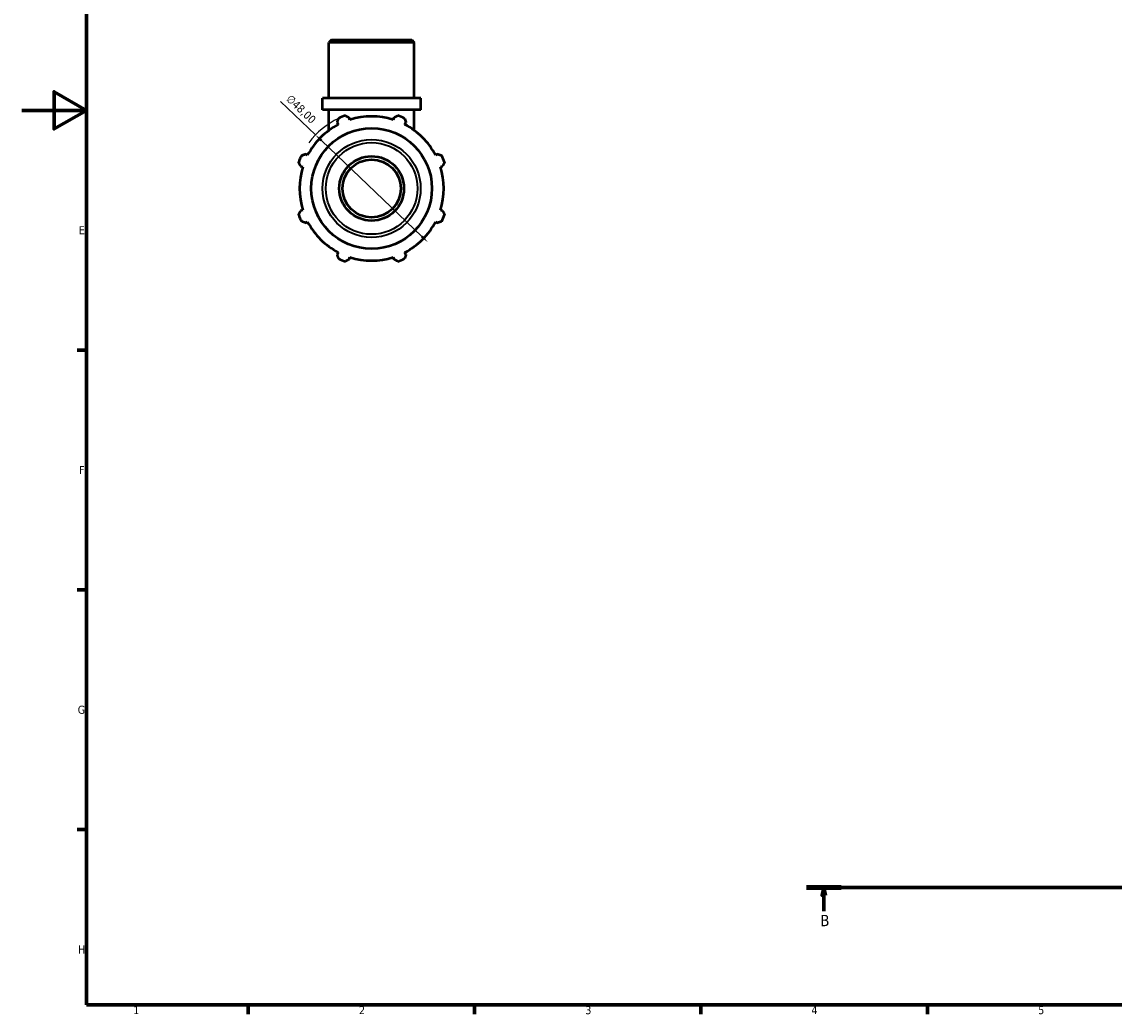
# Model space of a CAD drawing. Header units: millimetres. Extents: x 0 to 931, y 0 to 858.
# Tile 1 of 6: x 0 to 338, y 17 to 324. Entities that reach past the tile are written whole.
import ezdxf

# ---------------------------------------------------------------- set-up
doc = ezdxf.new("R2010")
doc.units = ezdxf.units.MM
doc.linetypes.add('CHAIN', pattern=[0.7087, 0.4724, -0.0591, 0.1181, -0.0591])
for name, color, linetype, lineweight in [('Border (ISO)', 7, 'Continuous', 70), ('Dimension (ISO)', 7, 'Continuous', 25), ('Section Line (ISO)', 7, 'CHAIN', 70), ('Visible (ISO)', 7, 'Continuous', 50), ('Visible Narrow (ISO)', 7, 'Continuous', 35)]:
    doc.layers.add(name, color=color, linetype=linetype, lineweight=lineweight)
doc.styles.add('Label Text (ISO)', font='tahoma.ttf')
doc.styles.add('Note Text (ISO)', font='tahoma.ttf')
doc.dimstyles.new('Default (ISO)', dxfattribs={"dimtxt": 2.5, "dimasz": 2.5, "dimexe": 3.175, "dimexo": 0, "dimgap": 0.762, "dimtad": 1, "dimrnd": 1e-08, "dimzin": 0, "dimtxsty": 'Note Text (ISO)', "dimcen": 0.09, "dimdle": 10, "dimclrd": 256, "dimclre": 256, "dimclrt": 232, "dimazin": 0, "dimtfac": 1.40208, "dimtmove": 0, "dimatfit": 3, "dimfxl": 1, "dimtolj": 1, "dimtzin": 0, "dimlwd": -1, "dimlwe": -1, "dimarcsym": 0})

# ---------------------------------------------------------------- blocks, each defined once
blk = doc.blocks.new('Borders Default Border')
at = {"layer": 'Border (ISO)'}
for p, q in [((20, 222.75), (17.1, 222.75)), ((20, 148.5), (17.1, 148.5)), ((20, 74.25), (17.1, 74.25)), ((70.08, 20), (70.08, 17.1)), ((140.17, 20), (140.17, 17.1)), ((210.25, 20), (210.25, 17.1)), ((280.33, 20), (280.33, 17.1))]:
    blk.add_line(p, q, dxfattribs=at)
at = {"layer": 'Border (ISO)', "flags": 128}
for points in [[(20, 20), (20, 574), (821, 574), (821, 20), (20, 20)], [(0, 297), (20, 297), (10, 302.77), (10, 291.23), (20, 297)]]:
    blk.add_lwpolyline(points, dxfattribs=at)
at = {"layer": 'Border (ISO)', "color": 232, "true_color": 0xca0064, "char_height": 2.5, "attachment_point": 7, "style": 'Note Text (ISO)'}
for s, insert in [('E', (17.64, 258.63)), ('F', (17.7, 184.38)), ('G', (17.31, 110.08)), ('H', (17.44, 35.88)), ('1', (34.48, 17.1)), ('2', (104.37, 17.1)), ('3', (174.43, 17.05)), ('4', (244.42, 17.1)), ('5', (314.64, 17.05))]:
    blk.add_mtext(s, dxfattribs=dict(at, insert=insert))
blk = doc.blocks.new('2dTransSection0')
at = {"layer": 'Section Line (ISO)', "linetype": 'CHAIN'}
blk.add_line((242.86, 56.35), (827.34, 56.35), dxfattribs=at)
at = {"layer": 'Section Line (ISO)', "linetype": 'Continuous', "lineweight": 140}
blk.add_line((242.86, 56.35), (253.65, 56.35), dxfattribs=at)
at = {"layer": 'Section Line (ISO)', "linetype": 'Continuous'}
for p, q in [((248.25, 56.35), (247.75, 53.85)), ((248.25, 53.85), (248.25, 56.35)), ((248.75, 53.85), (248.25, 56.35)), ((247.75, 53.85), (248.75, 53.85)), ((248.25, 48.99), (248.25, 53.85))]:
    blk.add_line(p, q, dxfattribs=at)
at = {"layer": 'Section Line (ISO)', "linetype": 'Continuous', "flags": 128}
blk.add_lwpolyline([(248.75, 53.85), (248.25, 56.35), (247.75, 53.85), (248.75, 53.85)], dxfattribs=at)
at = {"layer": 'Section Line (ISO)'}
blk.add_solid([(248.75, 53.85), (248.25, 56.35), (247.75, 53.85), (248.75, 53.85)], dxfattribs=at)
at = {"layer": 'Section Line (ISO)', "insert": (247.19, 44.35), "char_height": 3.5, "attachment_point": 7, "style": 'Label Text (ISO)'}
blk.add_mtext('B', dxfattribs=at)
blk = doc.blocks.new('*D15')
at = {"layer": 'Defpoints', "color": 0, "transparency": 16777216}
for p in [(90.92, 289.38), (125.64, 256.23)]:
    blk.add_point(p, dxfattribs=at)
at = {"layer": 'Dimension (ISO)', "transparency": 16777216}
for p, q in [((90.92, 289.38), (80.07, 299.75)), ((123.83, 257.96), (92.73, 287.66))]:
    blk.add_line(p, q, dxfattribs=at)
blk.add_arc((108.28, 272.81), 24, 115.208, 143.8989, dxfattribs=at)
for points in [[(93.02, 287.96), (92.44, 287.36), (90.92, 289.38)], [(124.12, 258.26), (123.54, 257.66), (125.64, 256.23)]]:
    blk.add_solid(points, dxfattribs=at)
at = {"layer": 'Dimension (ISO)', "color": 232, "true_color": 0xca0064, "transparency": 16777216, "insert": (83.37, 302.1), "char_height": 2.5, "attachment_point": 1, "rotation": 316.3191, "style": 'Note Text (ISO)'}
blk.add_mtext('\\A1;∅48,00', dxfattribs=at)

msp = doc.modelspace()

# ---------------------------------------------------------------- linework, layer by layer
at = {"layer": 'Visible (ISO)'}
for p, q in [((95.8541, 318.8081), (95.0609, 318.0149)), ((121.5019, 318.0149), (95.0609, 318.0149)), ((95.0609, 300.8081), (95.0609, 318.0149)), ((95.8541, 318.8081), (120.7087, 318.8081)), ((120.7087, 318.8081), (121.5019, 318.0149)), ((121.5019, 300.8081), (121.5019, 318.0149)), ((123.485, 300.8081), (93.0778, 300.8081)), ((93.0778, 297.2081), (93.0778, 300.8081)), ((123.485, 297.2081), (123.485, 300.8081)), ((123.485, 297.2081), (93.0778, 297.2081)), ((95.0609, 290.7914), (95.0609, 297.2081)), ((101.5697, 294.095), (101.3531, 294.7817)), ((115.2097, 294.7817), (114.9932, 294.095)), ((121.5019, 290.7914), (121.5019, 297.2081)), ((97.6427, 293.2448), (97.9752, 292.6062)), ((118.5876, 292.6062), (118.9201, 293.2448)), ((88.4833, 283.1143), (87.8447, 283.4468)), ((128.7181, 283.4468), (128.0795, 283.1143)), ((86.3078, 279.7363), (86.9944, 279.5198)), ((129.5684, 279.5198), (130.2551, 279.7363)), ((86.9944, 266.0963), (86.3078, 265.8798)), ((130.2551, 265.8798), (129.5684, 266.0963)), ((87.8447, 262.1694), (88.4833, 262.5019)), ((128.0795, 262.5019), (128.7181, 262.1694)), ((97.9752, 253.01), (97.6427, 252.3714)), ((101.3531, 250.8344), (101.5697, 251.5211)), ((114.9932, 251.5211), (115.2097, 250.8344)), ((118.9201, 252.3714), (118.5876, 253.01))]:
    msp.add_line(p, q, dxfattribs=at)
for radius in [18.673, 10, 9]:
    msp.add_circle((108.2814, 272.8081), radius, dxfattribs=at)
for radius, start, end in [(24, 109.791984, 115.208016), (22.32, 72.5, 107.5), (24, 64.791984, 70.208016), (22.32, 117.5, 152.5), (22.32, 27.5, 62.5), (24, 154.791984, 160.208016), (24, 19.791984, 25.208016), (22.32, 162.5, 197.5), (22.32, 342.5, 17.5), (24, 199.791984, 205.208016), (24, 334.791984, 340.208016), (22.32, 207.5, 242.5), (22.32, 297.5, 332.5), (24, 244.791984, 250.208016), (22.32, 252.5, 287.5), (24, 289.791984, 295.208016)]:
    msp.add_arc((108.2814, 272.8081), radius, start, end, dxfattribs=at)
for points, weights in [([(97.6427, 293.2448), (97.8469, 293.8706), (98.0597, 294.5225)], [1.00505210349, 1.00293231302, 1]), ([(100.1549, 295.3904), (100.7662, 295.0798), (101.3531, 294.7817)], [1, 1.00293231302, 1.00505210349]), ([(115.2097, 294.7817), (115.7966, 295.0798), (116.408, 295.3904)], [1.00505210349, 1.00293231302, 1]), ([(118.5032, 294.5225), (118.7159, 293.8706), (118.9201, 293.2448)], [1, 1.00293231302, 1.00505210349]), ([(86.3078, 279.7363), (86.0097, 280.3233), (85.6991, 280.9346)], [1.00505210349, 1.00293231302, 1]), ([(86.567, 283.0298), (87.2189, 283.2426), (87.8447, 283.4468)], [1, 1.00293231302, 1.00505210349]), ([(128.7181, 283.4468), (129.3439, 283.2426), (129.9958, 283.0298)], [1.00505210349, 1.00293231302, 1]), ([(130.8637, 280.9346), (130.5532, 280.3233), (130.2551, 279.7363)], [1, 1.00293231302, 1.00505210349]), ([(85.6991, 264.6815), (86.0097, 265.2929), (86.3078, 265.8798)], [1, 1.00293231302, 1.00505210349]), ([(130.2551, 265.8798), (130.5532, 265.2929), (130.8637, 264.6815)], [1.00505210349, 1.00293231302, 1]), ([(87.8447, 262.1694), (87.2189, 262.3736), (86.567, 262.5863)], [1.00505210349, 1.00293231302, 1]), ([(129.9958, 262.5863), (129.3439, 262.3736), (128.7181, 262.1694)], [1, 1.00293231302, 1.00505210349]), ([(98.0597, 251.0937), (97.8469, 251.7455), (97.6427, 252.3714)], [1, 1.00293231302, 1.00505210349]), ([(101.3531, 250.8344), (100.7662, 250.5363), (100.1549, 250.2258)], [1.00505210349, 1.00293231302, 1]), ([(116.408, 250.2258), (115.7966, 250.5363), (115.2097, 250.8344)], [1, 1.00293231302, 1.00505210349]), ([(118.9201, 252.3714), (118.7159, 251.7455), (118.5032, 251.0937)], [1.00505210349, 1.00293231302, 1])]:
    msp.add_rational_spline(points, weights, degree=2, dxfattribs=at)
at = {"layer": 'Visible Narrow (ISO)'}
for radius in [15.1684, 14.1902]:
    msp.add_circle((108.2814, 272.8081), radius, dxfattribs=at)

# ---------------------------------------------------------------- block references
msp.add_blockref('Borders Default Border', (0, 0))
at = {"layer": 'Section Line (ISO)'}
msp.add_blockref('2dTransSection0', (0, 0), dxfattribs=at)

# ---------------------------------------------------------------- dimensions: what is measured, and where the dimension line sits
at = {"layer": 'Dimension (ISO)'}
dim = msp.add_diameter_dim_2p(p1=(125.6381, 256.2327), p2=(90.9247, 289.3835), dimstyle='Default (ISO)', override={"dimdec": 2, "dimlfac": 1, "dimtp": 0, "dimtm": 0, "dimtdec": 2, "dimatfit": 2}, dxfattribs=at)
dim.commit()
dim.dimension.update_dxf_attribs({"geometry": '*D15', "text_midpoint": (84.5934, 295.4297), "dimtype": 163})

doc.saveas('drawing.dxf')
